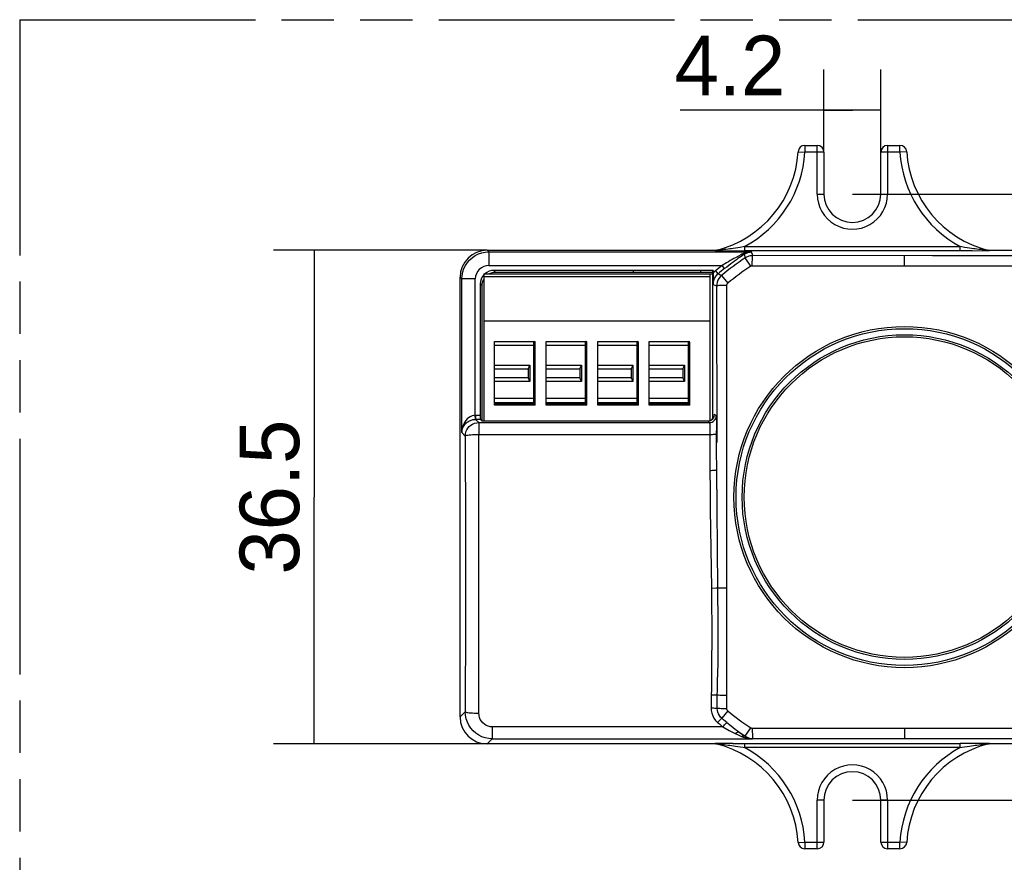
# Model space of a CAD drawing. Header units: millimetres. Extents: x 0 to 210, y 0 to 297.
# Tile 4 of 14: x 50 to 87, y 152 to 183. Entities that reach past the tile are written whole.
import ezdxf
from ezdxf.enums import TextEntityAlignment as Align

# ---------------------------------------------------------------- set-up
doc = ezdxf.new("R2010")
doc.units = ezdxf.units.MM
doc.header["$LTSCALE"] = 19.36
doc.linetypes.add('PHANTOM', pattern=[0.8, 0.45, -0.05, 0.1, -0.05, 0.1, -0.05])
doc.layers.get('0').update_dxf_attribs({"linetype": 'CONTINUOUS'})
doc.layers.add('DEFAULT_3', color=7, linetype='PHANTOM')
doc.layers.add('Z_DIM_2D', color=7, linetype='CONTINUOUS')
doc.styles.add('TEXTSTYLE_3', font='tridonic-metric-print-light.otf')
doc.dimstyles.new('DIMSTYLE_1', dxfattribs={"dimtxt": 2.2, "dimasz": 3.5, "dimexe": 1.5, "dimexo": 0, "dimgap": 0.55, "dimtad": 1, "dimdec": 4, "dimlfac": 2, "dimdsep": 46, "dimtxsty": 'TEXTSTYLE_3', "dimblk": '_FILLED', "dimblk1": '_FILLED', "dimblk2": '_FILLED', "dimcen": 0.09, "dimclrt": 5, "dimadec": 4, "dimazin": 2, "dimtp": 0.3, "dimtm": 0.3, "dimtfac": 1, "dimtdec": 4, "dimtofl": 0, "dimtmove": 0, "dimatfit": 3, "dimldrblk": '_FILLED', "dimfxl": 0, "dimtolj": 1, "dimarcsym": 0})
doc.dimstyles.new('DIMSTYLE_2', dxfattribs={"dimtxt": 2.2, "dimasz": 3.5, "dimexe": 1.5, "dimexo": 0, "dimgap": 0.55, "dimtad": 1, "dimdec": 4, "dimlfac": 2, "dimdsep": 46, "dimtxsty": 'TEXTSTYLE_3', "dimblk": '_FILLED', "dimblk1": '_FILLED', "dimblk2": '_FILLED', "dimcen": 0.09, "dimclrt": 5, "dimadec": 4, "dimazin": 2, "dimtp": 0.1, "dimtm": 0.1, "dimtfac": 1, "dimtdec": 4, "dimtofl": 0, "dimtmove": 0, "dimatfit": 3, "dimldrblk": '_FILLED', "dimfxl": 0, "dimtolj": 1, "dimarcsym": 0})
doc.dimstyles.new('DIMSTYLE_4', dxfattribs={"dimtxt": 2.1, "dimasz": 3.5, "dimexe": 1.5, "dimexo": 0, "dimgap": 0.525, "dimtad": 1, "dimdec": 4, "dimlfac": 2, "dimdsep": 46, "dimtxsty": 'TEXTSTYLE_3', "dimblk": '_FILLED', "dimblk1": '_FILLED', "dimblk2": '_FILLED', "dimcen": 0.09, "dimclrt": 5, "dimadec": 4, "dimazin": 2, "dimtp": 0.3, "dimtm": 0.3, "dimtfac": 1, "dimtdec": 4, "dimtofl": 0, "dimtmove": 0, "dimatfit": 3, "dimldrblk": '_FILLED', "dimfxl": 0, "dimtolj": 1, "dimarcsym": 0})

# ---------------------------------------------------------------- blocks, each defined once
blk = doc.blocks.new('*D2')
at = {"layer": 'Z_DIM_2D', "color": 2, "linetype": 'Continuous', "transparency": 16777216}
for p, q in [((67.407, 174.159), (59.509, 174.159)), ((61.009, 174.159), (61.009, 165.034)), ((61.009, 155.909), (61.009, 165.034)), ((67.407, 155.909), (59.509, 155.909))]:
    blk.add_line(p, q, dxfattribs=at)
at = {"layer": 'Z_DIM_2D', "color": 5, "linetype": 'Continuous', "transparency": 16777216, "style": 'TEXTSTYLE_3'}
blk.add_text('36.5', height=2.2, rotation=90, dxfattribs=at).set_placement((60.459, 165.034), align=Align.CENTER)
blk = doc.blocks.new('_FILLED')
at = {"color": 0, "linetype": 'ByBlock'}
blk.add_solid([(0, 0), (-1, 0.125), (-1, -0.125)], dxfattribs=at)
blk = doc.blocks.new('_NONE')
blk = doc.blocks.new('*D3')
at = {"layer": 'Z_DIM_2D', "color": 2, "linetype": 'Continuous', "transparency": 16777216}
for p, q in [((79.857, 177.784), (79.857, 180.84)), ((81.957, 177.784), (81.957, 180.84)), ((80.907, 179.34), (74.54, 179.34)), ((79.857, 179.34), (80.907, 179.34)), ((81.957, 179.34), (80.907, 179.34))]:
    blk.add_line(p, q, dxfattribs=at)
at = {"layer": 'Z_DIM_2D', "color": 5, "linetype": 'Continuous', "transparency": 16777216, "style": 'TEXTSTYLE_3'}
blk.add_text('4.2', height=2.2, dxfattribs=at).set_placement((78.424, 179.89), align=Align.RIGHT)
blk = doc.blocks.new('*D9')
at = {"layer": 'Z_DIM_2D', "color": 2, "linetype": 'Continuous', "transparency": 16777216}
for p, q in [((80.907, 176.234), (104.65, 176.234)), ((103.15, 176.234), (103.15, 165.034)), ((103.15, 153.834), (103.15, 165.034)), ((80.907, 153.834), (104.65, 153.834))]:
    blk.add_line(p, q, dxfattribs=at)
at = {"layer": 'Z_DIM_2D', "color": 5, "linetype": 'Continuous', "transparency": 16777216, "style": 'TEXTSTYLE_3'}
blk.add_text('44.8', height=2.1, rotation=90, dxfattribs=at).set_placement((102.625, 165.034), align=Align.CENTER)

msp = doc.modelspace()

# ---------------------------------------------------------------- linework, layer by layer
at = {"color": 9, "linetype": 'Continuous'}
for p, q in [((79.149415, 178.034266), (79.149415, 177.784266)), ((79.606776, 176.234266), (79.606775, 178.034266)), ((82.206775, 178.034266), (82.206775, 176.234294)), ((82.664134, 177.784266), (82.664134, 178.034266)), ((78.899848, 177.798972), (79.149415, 177.784266)), ((79.856775, 177.784266), (79.149415, 177.784266)), ((82.664134, 177.784266), (81.956775, 177.784266)), ((79.606775, 176.234266), (79.856775, 176.234266)), ((81.956775, 176.234266), (82.206775, 176.234266)), ((67.469613, 174.096275), (67.406622, 174.159266)), ((67.469613, 174.096275), (67.469613, 173.596352)), ((67.469613, 174.096275), (77.181056, 174.096275)), ((75.857868, 174.153616), (75.835424, 174.147966)), ((75.879761, 174.159266), (75.857868, 174.153616)), ((75.907952, 174.154888), (75.89333, 174.153667)), ((75.934907, 174.157282), (75.907952, 174.154888)), ((75.913042, 174.1457), (76.0112, 174.144606)), ((75.967745, 174.160359), (75.934907, 174.157282)), ((76.006667, 174.164184), (75.967745, 174.160359)), ((76.052028, 174.168853), (76.006667, 174.164184)), ((76.0112, 174.144606), (76.362745, 174.142313)), ((76.104426, 174.174505), (76.052028, 174.168853)), ((76.164625, 174.181319), (76.104426, 174.174505)), ((76.233572, 174.189522), (76.164625, 174.181319)), ((76.312407, 174.199401), (76.233572, 174.189522)), ((76.371132, 174.207091), (76.312407, 174.199401)), ((76.362745, 174.142313), (76.919277, 174.140984)), ((76.435364, 174.215816), (76.371132, 174.207091)), ((76.505694, 174.225732), (76.435364, 174.215816)), ((76.582821, 174.237024), (76.505694, 174.225732)), ((76.667548, 174.249914), (76.582821, 174.237024)), ((76.760833, 174.264665), (76.667548, 174.249914)), ((76.863874, 174.281529), (76.760833, 174.264665)), ((76.879446, 174.034361), (76.824843, 174.008766)), ((76.919277, 174.290961), (76.863874, 174.281529)), ((76.919277, 174.290961), (76.919277, 174.140984)), ((76.919277, 174.290961), (84.894272, 174.290961)), ((85.332074, 174.141819), (76.919277, 174.140984)), ((77.222696, 173.958098), (77.181056, 174.096275)), ((83.86656, 173.955887), (77.222696, 173.958098)), ((88.511425, 173.958152), (83.86656, 173.955887)), ((84.894272, 174.140984), (84.894272, 174.290961)), ((85.145125, 174.25005), (85.052098, 174.264765)), ((85.229735, 174.237172), (85.145125, 174.25005)), ((85.306872, 174.225873), (85.229735, 174.237172)), ((85.377283, 174.215941), (85.306872, 174.225873)), ((85.332074, 174.141819), (85.753426, 174.14418)), ((85.441619, 174.207198), (85.377283, 174.215941)), ((85.500437, 174.199491), (85.441619, 174.207198)), ((85.57936, 174.189597), (85.500437, 174.199491)), ((85.648261, 174.181396), (85.57936, 174.189597)), ((85.708403, 174.174585), (85.648261, 174.181396)), ((85.760839, 174.168925), (85.708403, 174.174585)), ((85.753426, 174.14418), (85.890204, 174.145561)), ((85.806281, 174.164244), (85.760839, 174.168925)), ((85.845319, 174.160405), (85.806281, 174.164244)), ((85.878316, 174.157312), (85.845319, 174.160405)), ((85.905414, 174.154904), (85.878316, 174.157312)), ((85.890204, 174.145561), (85.936601, 174.146278)), ((85.9201, 174.153676), (85.905414, 174.154904)), ((85.931608, 174.152787), (85.9201, 174.153676)), ((85.955683, 174.153616), (85.933787, 174.159266)), ((85.936601, 174.146278), (85.958631, 174.146771)), ((85.978124, 174.147966), (85.955683, 174.153616)), ((67.469627, 173.596352), (76.09054, 173.596344)), ((76.183326, 173.478515), (76.090549, 173.596352)), ((76.692348, 173.938675), (76.584505, 173.880397)), ((77.149881, 173.567544), (76.945616, 173.874316)), ((82.831775, 173.587232), (82.831775, 173.955787)), ((67.716146, 173.34921), (67.653066, 173.41229)), ((75.84244, 173.395045), (75.938632, 173.279979)), ((77.205444, 173.584376), (80.735039, 173.587666)), ((66.406775, 173.159418), (66.469765, 173.096428)), ((66.469765, 167.417917), (66.469765, 173.096428)), ((66.969689, 173.096428), (66.469765, 173.096428)), ((66.96961, 168.056569), (66.969689, 173.096421)), ((67.153751, 172.912975), (67.216831, 172.849895)), ((67.281775, 173.182915), (75.651775, 173.182915)), ((75.759347, 172.896424), (75.886403, 172.836808)), ((76.067888, 173.222256), (76.302612, 172.938112)), ((75.886403, 172.836808), (75.890989, 167.048615)), ((76.265142, 172.421005), (76.266172, 172.860845)), ((76.25994, 164.856617), (76.265142, 172.421005)), ((69.136775, 168.534266), (69.136775, 170.784266)), ((71.041775, 168.534266), (71.041775, 170.784266)), ((72.946775, 168.534266), (72.946775, 170.784266)), ((74.851775, 168.534266), (74.851775, 170.784266)), ((69.186775, 170.634266), (67.681775, 170.634266)), ((71.091775, 170.634266), (69.586775, 170.634266)), ((72.996775, 170.634266), (71.491775, 170.634266)), ((74.901775, 170.634266), (73.396775, 170.634266)), ((67.681775, 169.909266), (68.986775, 169.909266)), ((68.986775, 169.909266), (68.986775, 169.309266)), ((69.586775, 169.909266), (70.891775, 169.909266)), ((70.891775, 169.909266), (70.891775, 169.309266)), ((71.491775, 169.909266), (72.796775, 169.909266)), ((72.796775, 169.909266), (72.796775, 169.309266)), ((73.396775, 169.909266), (74.701775, 169.909266)), ((74.701775, 169.909266), (74.701775, 169.309266)), ((68.986775, 169.309266), (67.681775, 169.309266)), ((70.891775, 169.309266), (69.586775, 169.309266)), ((72.796775, 169.309266), (71.491775, 169.309266)), ((74.701775, 169.309266), (73.396775, 169.309266)), ((67.681775, 168.684266), (69.186775, 168.684266)), ((69.586775, 168.684266), (71.091775, 168.684266)), ((71.491775, 168.684266), (72.996775, 168.684266)), ((73.396775, 168.684266), (74.901775, 168.684266)), ((69.186775, 168.494266), (67.681775, 168.494266)), ((67.681775, 168.474266), (69.186775, 168.474266)), ((71.091775, 168.494266), (69.586775, 168.494266)), ((69.586775, 168.474266), (71.091775, 168.474266)), ((72.996775, 168.494266), (71.491775, 168.494266)), ((71.491775, 168.474266), (72.996775, 168.474266)), ((74.901775, 168.494266), (73.396775, 168.494266)), ((73.396775, 168.474266), (74.901775, 168.474266)), ((66.942566, 167.905251), (66.972261, 167.906621)), ((66.972264, 167.906621), (66.969693, 168.05657)), ((66.972261, 167.906621), (66.980837, 167.906693)), ((66.980837, 168.056671), (66.980837, 167.906693)), ((66.980837, 168.056671), (67.153443, 168.056671)), ((67.097547, 167.789984), (66.980837, 167.906693)), ((67.156016, 167.906693), (66.980837, 167.906693)), ((67.097547, 167.789984), (75.626096, 167.789983)), ((67.097547, 167.789983), (67.097547, 167.350248)), ((75.565723, 167.850355), (75.626096, 167.789983)), ((75.876057, 168.039946), (75.815685, 168.100317)), ((75.884586, 167.847384), (75.886979, 167.68276)), ((66.469765, 167.417917), (66.597623, 167.29006)), ((75.637888, 167.488068), (75.638863, 167.350248)), ((75.886979, 167.68276), (75.888458, 167.486964)), ((75.893464, 165.312215), (75.888458, 167.486964)), ((66.597623, 167.29006), (66.602523, 163.898719)), ((67.102447, 163.920953), (67.097547, 167.350259)), ((67.097547, 167.350259), (75.638863, 167.350259)), ((75.638863, 167.350259), (75.64134, 166.022085)), ((76.266174, 157.207682), (76.25994, 164.856617)), ((66.602523, 163.898719), (66.602906, 160.495788)), ((67.10283, 160.479996), (67.102447, 163.920953)), ((75.693239, 161.673438), (75.867375, 161.675263)), ((75.867375, 161.675263), (75.922837, 161.675541)), ((66.602906, 160.495788), (66.598769, 157.101109)), ((67.098693, 157.047326), (67.10283, 160.479996)), ((75.698946, 158.38418), (75.681567, 157.243774)), ((75.914178, 157.223285), (75.925299, 158.373719)), ((66.598769, 157.101109), (66.406775, 156.909114)), ((76.302612, 157.13042), (76.077902, 156.858398)), ((76.140638, 156.805541), (76.077902, 156.858398)), ((67.597621, 156.540803), (67.597621, 156.100265)), ((76.117654, 156.540802), (67.597625, 156.540802)), ((75.925014, 156.702032), (75.98873, 156.647765)), ((75.98873, 156.647765), (76.052956, 156.594011)), ((76.052956, 156.594011), (76.117654, 156.540802)), ((76.117652, 156.540803), (76.351484, 156.41247)), ((76.203837, 156.75318), (76.140638, 156.805541)), ((76.267492, 156.701323), (76.203837, 156.75318)), ((76.267492, 156.701323), (76.424137, 156.575289)), ((76.945616, 156.194216), (77.149881, 156.500988)), ((76.578277, 156.295232), (76.660874, 156.256182)), ((76.660874, 156.256182), (76.736976, 156.220729)), ((76.722075, 156.347212), (76.804488, 156.288744)), ((76.736976, 156.220729), (76.806248, 156.188856)), ((76.804488, 156.288744), (76.878749, 156.236845)), ((76.878749, 156.236845), (76.944771, 156.191257)), ((76.945637, 156.194203), (76.944771, 156.191257)), ((82.831775, 156.4813), (82.831775, 156.112745)), ((67.406622, 155.909266), (67.597621, 156.100265)), ((67.597621, 156.100265), (77.219569, 156.100266)), ((75.835425, 155.920566), (75.857866, 155.914916)), ((75.876948, 155.922254), (75.854918, 155.921761)), ((75.857866, 155.914916), (75.879763, 155.909266)), ((75.923345, 155.922971), (75.876948, 155.922254)), ((75.881941, 155.915745), (75.893449, 155.914856)), ((75.893449, 155.914856), (75.908135, 155.913628)), ((75.908135, 155.913628), (75.935234, 155.91122)), ((76.060123, 155.924352), (75.923345, 155.922971)), ((75.935234, 155.91122), (75.96823, 155.908127)), ((75.96823, 155.908127), (76.007268, 155.904288)), ((76.007268, 155.904288), (76.05271, 155.899607)), ((76.05271, 155.899607), (76.105146, 155.893947)), ((76.481475, 155.926713), (76.060123, 155.924352)), ((76.105146, 155.893947), (76.165288, 155.887136)), ((76.165288, 155.887136), (76.234189, 155.878935)), ((76.234189, 155.878935), (76.313112, 155.869041)), ((76.313112, 155.869041), (76.37193, 155.861334)), ((76.37193, 155.861334), (76.436266, 155.852591)), ((76.436266, 155.852591), (76.506677, 155.842659)), ((76.481475, 155.926713), (84.894272, 155.927548)), ((76.506677, 155.842659), (76.583814, 155.83136)), ((76.583814, 155.83136), (76.668424, 155.818482)), ((76.668424, 155.818482), (76.761451, 155.803767)), ((84.894272, 155.777571), (76.919277, 155.777571)), ((76.919278, 155.927548), (76.919278, 155.777571)), ((77.222696, 156.110434), (77.219569, 156.100266)), ((77.222696, 156.110434), (83.866913, 156.112645)), ((83.866913, 156.112645), (88.511425, 156.11038)), ((85.450804, 155.926219), (84.894272, 155.927548)), ((84.894272, 155.777571), (84.894272, 155.927548)), ((84.894272, 155.777571), (84.949676, 155.787003)), ((84.949676, 155.787003), (85.052716, 155.803867)), ((85.052716, 155.803867), (85.146001, 155.818618)), ((85.146001, 155.818618), (85.230728, 155.831508)), ((85.230728, 155.831508), (85.307855, 155.8428)), ((85.307855, 155.8428), (85.378185, 155.852716)), ((85.378185, 155.852716), (85.442417, 155.86144)), ((85.442417, 155.86144), (85.501143, 155.869131)), ((85.80235, 155.923926), (85.450804, 155.926219)), ((85.501143, 155.869131), (85.579978, 155.87901)), ((85.579978, 155.87901), (85.648924, 155.887213)), ((85.648924, 155.887213), (85.709123, 155.894027)), ((85.709123, 155.894027), (85.761521, 155.899679)), ((85.761521, 155.899679), (85.806882, 155.904348)), ((85.900507, 155.922832), (85.80235, 155.923926)), ((85.806882, 155.904348), (85.845804, 155.908173)), ((85.845804, 155.908173), (85.878642, 155.91125)), ((85.878642, 155.91125), (85.905598, 155.913644)), ((85.905598, 155.913644), (85.920219, 155.914865)), ((85.933789, 155.909266), (85.955681, 155.914916)), ((85.955681, 155.914916), (85.978125, 155.920566)), ((79.856775, 153.834266), (79.606775, 153.834266)), ((79.606775, 152.034266), (79.606775, 153.834238)), ((82.206775, 153.834266), (81.956775, 153.834266)), ((82.206773, 153.834266), (82.206775, 152.034266)), ((79.149415, 152.284266), (79.856775, 152.284266)), ((79.149415, 152.284266), (79.149415, 152.034266)), ((81.956775, 152.284266), (82.664134, 152.284266)), ((82.913701, 152.26956), (82.664134, 152.284266)), ((82.664134, 152.034266), (82.664134, 152.284266))]:
    msp.add_line(p, q, dxfattribs=at)
at = {"color": 7, "linetype": 'Continuous'}
for p, q in [((79.149415, 178.034266), (79.606775, 178.034266)), ((82.206775, 178.034266), (82.664134, 178.034266)), ((79.856775, 177.784266), (79.856775, 176.234266)), ((81.956775, 176.234266), (81.956775, 177.784266)), ((67.406622, 174.159266), (75.879761, 174.159266)), ((75.911599, 174.162668), (75.917844, 174.164158)), ((76.907473, 174.007329), (76.828256, 173.953059)), ((85.933787, 174.159266), (94.406927, 174.159266)), ((76.828256, 173.953059), (76.73192, 173.886079)), ((67.281775, 173.284266), (67.281775, 167.850355)), ((67.281775, 173.284266), (75.73321, 173.284266)), ((75.756775, 173.412597), (67.653374, 173.412597)), ((67.716158, 173.34921), (75.73321, 173.34921)), ((72.806775, 173.412597), (72.806775, 173.34921)), ((75.306775, 173.34921), (75.306775, 173.412597)), ((75.651775, 167.866557), (75.651775, 173.284266)), ((75.73321, 173.412597), (75.73321, 167.932754)), ((75.756775, 173.412597), (75.757108, 173.180035)), ((66.406775, 156.909114), (66.406775, 173.159418)), ((67.153443, 172.912667), (67.153443, 168.056671)), ((75.757108, 173.180035), (75.759347, 172.896424)), ((67.216831, 167.850355), (67.216831, 172.849882)), ((75.651775, 171.534266), (67.281775, 171.534266)), ((67.681775, 168.434266), (67.681775, 170.784266)), ((67.681775, 170.784266), (69.186775, 170.784266)), ((69.186775, 168.434266), (69.186775, 170.784266)), ((69.586775, 168.434266), (69.586775, 170.784266)), ((69.586775, 170.784266), (71.091775, 170.784266)), ((71.091775, 168.434266), (71.091775, 170.784266)), ((71.491775, 168.434266), (71.491775, 170.784266)), ((71.491775, 170.784266), (72.996775, 170.784266)), ((72.996775, 170.781054), (72.996775, 170.784266)), ((72.996775, 168.434266), (72.996775, 170.734266)), ((73.396775, 168.434266), (73.396775, 170.784266)), ((73.396775, 170.784266), (74.901775, 170.784266)), ((74.901775, 170.781054), (74.901775, 170.784266)), ((74.901775, 168.434266), (74.901775, 170.734266)), ((68.936775, 169.759266), (67.681775, 169.759266)), ((68.936775, 169.421069), (68.936775, 169.797463)), ((70.841775, 169.759266), (69.586775, 169.759266)), ((70.841775, 169.421069), (70.841775, 169.797463)), ((72.746775, 169.759266), (71.491775, 169.759266)), ((72.746775, 169.421069), (72.746775, 169.797463)), ((74.651775, 169.759266), (73.396775, 169.759266)), ((74.651775, 169.421069), (74.651775, 169.797463)), ((67.681775, 169.459266), (68.936775, 169.459266)), ((69.586775, 169.459266), (70.841775, 169.459266)), ((71.491775, 169.459266), (72.746775, 169.459266)), ((73.396775, 169.459266), (74.651775, 169.459266)), ((67.681775, 168.534266), (69.186775, 168.534266)), ((69.586775, 168.534266), (71.091775, 168.534266)), ((71.491775, 168.534266), (72.996775, 168.534266)), ((73.396775, 168.534266), (74.901775, 168.534266)), ((69.186775, 168.434266), (67.681775, 168.434266)), ((71.091775, 168.434266), (69.586775, 168.434266)), ((72.996775, 168.434266), (71.491775, 168.434266)), ((74.901775, 168.434266), (73.396775, 168.434266)), ((67.212354, 167.850355), (67.156016, 167.906693)), ((67.212354, 167.850355), (75.565723, 167.850355)), ((75.733494, 167.916206), (75.73321, 167.932754)), ((75.879763, 155.909266), (67.406622, 155.909266)), ((85.90195, 155.905864), (85.895705, 155.904374)), ((94.406927, 155.909266), (85.933789, 155.909266)), ((79.856775, 153.834266), (79.856775, 152.284266)), ((81.956775, 152.284266), (81.956775, 153.834266)), ((79.606775, 152.034266), (79.149415, 152.034266)), ((82.664134, 152.034266), (82.206775, 152.034266))]:
    msp.add_line(p, q, dxfattribs=at)
at = {"color": 9, "linetype": 'Continuous'}
for points in [[(82.913701, 177.798972), (82.908906, 177.798671), (82.664134, 177.784266)], [(66.469765, 173.096428), (66.47834, 173.226953), (66.503871, 173.355214), (66.54591, 173.479018), (66.603732, 173.596262), (66.676349, 173.704955), (66.762524, 173.803248), (66.860793, 173.889467), (66.969486, 173.96214), (67.08676, 174.020022), (67.210623, 174.062115), (67.338973, 174.087685), (67.469613, 174.096275)], [(75.835424, 174.147966), (75.835232, 174.147758), (75.83679, 174.147541), (75.840066, 174.147314), (75.84516, 174.147082), (75.852209, 174.146848), (75.861068, 174.146613), (75.87167, 174.146381), (75.913042, 174.1457)], [(75.871605, 174.152372), (75.865673, 174.151025), (75.859685, 174.149921), (75.853658, 174.149061), (75.8476, 174.148448), (75.841516, 174.148083), (75.835425, 174.147966)], [(75.89333, 174.153667), (75.881884, 174.152783), (75.877584, 174.152483), (75.874392, 174.152296), (75.872312, 174.152211), (75.871389, 174.152235), (75.871606, 174.152372)], [(76.824843, 174.008766), (76.784637, 173.987703), (76.692348, 173.938675)], [(76.824844, 174.008767), (76.840073, 174.002701), (76.855191, 173.998877), (76.869695, 173.99744), (76.883394, 173.998389), (76.896121, 174.001727), (76.907476, 174.007332)], [(77.181056, 174.096275), (77.116021, 174.092887), (77.053458, 174.084723), (76.993561, 174.072273), (76.93575, 174.055592), (76.879446, 174.034361)], [(76.907475, 174.007327), (76.94933, 174.033229), (76.992902, 174.054708), (77.037348, 174.071604), (77.083292, 174.084259), (77.131457, 174.092636), (77.181056, 174.096272)], [(76.907475, 174.007327), (76.913628, 173.985028), (76.919972, 173.962852)], [(76.919972, 173.962852), (76.933226, 173.918874), (76.93957, 173.896697), (76.945726, 173.874393)], [(77.22273, 173.958095), (77.17386, 173.955709), (77.125467, 173.948559), (77.078018, 173.936719), (77.031958, 173.9203), (76.987718, 173.899458), (76.945726, 173.874393)], [(77.205444, 173.584376), (77.205992, 173.656412), (77.207113, 173.726083), (77.208728, 173.788797), (77.21081, 173.844143), (77.213344, 173.890954), (77.216244, 173.926686), (77.219429, 173.949598), (77.222696, 173.958098)], [(85.052098, 174.264765), (84.949439, 174.281569), (84.894272, 174.290961)], [(85.941943, 174.152372), (85.942161, 174.152235), (85.941233, 174.152211), (85.939142, 174.152297), (85.935934, 174.152485), (85.931608, 174.152787)], [(85.941943, 174.152372), (85.947889, 174.151023), (85.953884, 174.149917), (85.959903, 174.14906), (85.965951, 174.148448), (85.972032, 174.148083), (85.978125, 174.147966)], [(85.958631, 174.146771), (85.966683, 174.147019), (85.972566, 174.147266), (85.976401, 174.147508), (85.978262, 174.147741), (85.978124, 174.147966)], [(76.584505, 173.880397), (76.524901, 173.847649), (76.461557, 173.812424), (76.394519, 173.774615), (76.323814, 173.734192), (76.249533, 173.691024), (76.090538, 173.596352)], [(75.84244, 173.395045), (75.827051, 173.381767), (75.8121, 173.368028), (75.797578, 173.353821), (75.783507, 173.339167), (75.769908, 173.324088), (75.756775, 173.308576)], [(75.759356, 172.896424), (75.764651, 172.969033), (75.780435, 173.040098), (75.806371, 173.108111), (75.84191, 173.171636), (75.886303, 173.229331), (75.93861, 173.27997)], [(76.024408, 173.241189), (75.982072, 173.261054), (75.960482, 173.270631), (75.93861, 173.27997)], [(76.067884, 173.222261), (76.046003, 173.231609), (76.024408, 173.241189)], [(77.14988, 173.567543), (77.158346, 173.572596), (77.16718, 173.576765), (77.176423, 173.580063), (77.185941, 173.582449), (77.195601, 173.583882), (77.205444, 173.584376)], [(80.735039, 173.587666), (85.667673, 173.586269), (88.528828, 173.58433)], [(76.067884, 173.222261), (76.014962, 173.171562), (75.970025, 173.113674), (75.934036, 173.049842), (75.907765, 172.981433), (75.891775, 172.909909), (75.886413, 172.836808)], [(76.266172, 172.860845), (76.267296, 172.875644), (76.270472, 172.889831), (76.275768, 172.903539), (76.282981, 172.916345), (76.291909, 172.927825), (76.302613, 172.938113)], [(76.266173, 172.860852), (76.206736, 172.860338), (76.149113, 172.859297), (76.096009, 172.857801), (76.047128, 172.855869), (76.00256, 172.853491), (75.963744, 172.850715), (75.931774, 172.847587), (75.907672, 172.844171), (75.892281, 172.840525), (75.886424, 172.836808)], [(66.969689, 168.056583), (66.910552, 168.051593), (66.84819, 168.034699), (66.781844, 168.004493), (66.71938, 167.965201), (66.668543, 167.921641), (66.623193, 167.870626), (66.580543, 167.810156), (66.543075, 167.741486), (66.511638, 167.663543), (66.488636, 167.581316), (66.474943, 167.500021), (66.469765, 167.417917)], [(66.597623, 167.29006), (66.603799, 167.36825), (66.622128, 167.444516), (66.65216, 167.51698), (66.693153, 167.583858), (66.744101, 167.643505), (66.803748, 167.694453), (66.870627, 167.735447), (66.943091, 167.765478), (67.019356, 167.783807), (67.097547, 167.789983)], [(66.96961, 168.056569), (66.971487, 168.056615), (66.97336, 168.056643)], [(66.97336, 168.056643), (66.97709, 168.056643), (66.980837, 168.056671)], [(75.626095, 167.789984), (75.674335, 167.794697), (75.720492, 167.808522), (75.76266, 167.830628), (75.800075, 167.860521), (75.831801, 167.898001), (75.855861, 167.941585), (75.870896, 167.98949), (75.876057, 168.039945)], [(75.626096, 167.789983), (75.627981, 167.78361), (75.629786, 167.767121), (75.631529, 167.740858), (75.633157, 167.70536), (75.634633, 167.661353), (75.635933, 167.609742), (75.637023, 167.551584), (75.637888, 167.488068)], [(75.876057, 168.039946), (75.877938, 168.030157), (75.87974, 168.005803), (75.881481, 167.966423), (75.883109, 167.913398), (75.884586, 167.847384)], [(66.597623, 167.29006), (66.605046, 167.299417), (66.624051, 167.308407), (66.653413, 167.316779), (66.692672, 167.324531), (66.741946, 167.331629), (66.800238, 167.337831), (66.866614, 167.342961), (66.939511, 167.346832), (67.017084, 167.349295), (67.097497, 167.350247)], [(75.638863, 167.350248), (75.686144, 167.350889), (75.732385, 167.352628), (75.774258, 167.355326), (75.811455, 167.35893), (75.843135, 167.363418), (75.867435, 167.368629), (75.88306, 167.374405), (75.888825, 167.380341)], [(75.64134, 166.022085), (75.645383, 165.293428), (75.651718, 164.576384), (75.693239, 161.673438)], [(75.641342, 166.022085), (75.688621, 166.02257), (75.73486, 166.023884), (75.776733, 166.025923), (75.81393, 166.028648), (75.84561, 166.032041), (75.869911, 166.035979), (75.885538, 166.040345), (75.891305, 166.044832)], [(75.893464, 165.312215), (75.897721, 164.591555), (75.922853, 161.675541)], [(75.693239, 161.673438), (75.70082, 161.013776), (75.70523, 160.354886), (75.706549, 159.696915), (75.704535, 159.039975), (75.698946, 158.38418)], [(75.922837, 161.675541), (75.929846, 160.355915), (75.930579, 159.695483), (75.929096, 159.034732), (75.925299, 158.373719)], [(76.262307, 161.666678), (76.191537, 161.667132), (76.122696, 161.668052), (76.060045, 161.669387), (76.004711, 161.67111), (75.95797, 161.673202), (75.922853, 161.675541)], [(75.68987, 157.730147), (75.737067, 157.728996), (75.783556, 157.727002), (75.826188, 157.724284), (75.864006, 157.720903), (75.895871, 157.716916), (75.919477, 157.712593)], [(76.265923, 157.698106), (76.193478, 157.698795), (76.123964, 157.70025), (76.059843, 157.702424), (76.003098, 157.70526), (75.955645, 157.708688), (75.919487, 157.712593)], [(75.681561, 157.243816), (75.73063, 157.242434), (75.778684, 157.240047), (75.822304, 157.236814), (75.860367, 157.232838), (75.891702, 157.228219), (75.914184, 157.223286)], [(75.681567, 157.243774), (75.687459, 157.140833), (75.707696, 157.041901), (75.74272, 156.945985), (75.791205, 156.856052), (75.851822, 156.775066), (75.925014, 156.702032)], [(76.266174, 157.207682), (76.209653, 157.208158), (76.154887, 157.209106), (76.103117, 157.210499), (76.054854, 157.212318), (76.010655, 157.214556), (75.971841, 157.217167), (75.939429, 157.220094), (75.914178, 157.223285)], [(76.077914, 156.858412), (76.030901, 156.904997), (75.99057, 156.958158), (75.958138, 157.016543), (75.933877, 157.080347), (75.91865, 157.14985), (75.914186, 157.223285)], [(66.598769, 157.101109), (66.606195, 157.092747), (66.625202, 157.084713), (66.654567, 157.077233), (66.693827, 157.070305), (66.743103, 157.063963), (66.801396, 157.058421), (66.86777, 157.053837), (66.940666, 157.050378), (67.01824, 157.048177), (67.098656, 157.047326)], [(67.597621, 156.100265), (67.467195, 156.108837), (67.33899, 156.134375), (67.215166, 156.176466), (67.097942, 156.234362), (66.98944, 156.306962), (66.891331, 156.393097), (66.805179, 156.491438), (66.732564, 156.600246), (66.674781, 156.717578), (66.63277, 156.841541), (66.607262, 156.970126), (66.598769, 157.101109)], [(67.597625, 156.540802), (67.518541, 156.547375), (67.443431, 156.565543), (67.371505, 156.595753), (67.305134, 156.636673), (67.246087, 156.687537), (67.195387, 156.747098), (67.154341, 156.814375), (67.123867, 156.887792), (67.105487, 156.965203), (67.098693, 157.047326)], [(75.924978, 156.702063), (75.957298, 156.738427), (75.988943, 156.772869), (76.017647, 156.802909), (76.042664, 156.827792), (76.063215, 156.846713), (76.077895, 156.858402)], [(76.302609, 157.130423), (76.291908, 157.140708), (76.282982, 157.152187), (76.275769, 157.164994), (76.270473, 157.178701), (76.267297, 157.192885), (76.266172, 157.207679)], [(76.117652, 156.540803), (76.149209, 156.578163), (76.180247, 156.613686), (76.208436, 156.644675), (76.233074, 156.670361), (76.253307, 156.689779), (76.267492, 156.701322)], [(76.424137, 156.575289), (76.499966, 156.515075), (76.574618, 156.456854), (76.648605, 156.400748), (76.722075, 156.347212)], [(77.205444, 156.484156), (77.195601, 156.48465), (77.185941, 156.486083), (77.176423, 156.488469), (77.16718, 156.491767), (77.158346, 156.495936), (77.14988, 156.500989)], [(76.351484, 156.41247), (76.427036, 156.371874), (76.502737, 156.332642), (76.578277, 156.295232)], [(76.578275, 156.295233), (76.606741, 156.318015), (76.63479, 156.335925), (76.66095, 156.34797), (76.684668, 156.353954), (76.705389, 156.353673), (76.722075, 156.347212)], [(76.806248, 156.188856), (76.867781, 156.163564), (76.932335, 156.142171), (76.999979, 156.12499), (77.070501, 156.112099), (77.143687, 156.103725), (77.219608, 156.100265)], [(76.806255, 156.188855), (76.831827, 156.199071), (76.857171, 156.205502), (76.881488, 156.207921), (76.904459, 156.206322), (76.92577, 156.2007), (76.944762, 156.191256)], [(77.219569, 156.100266), (77.169433, 156.104158), (77.120642, 156.112925), (77.073806, 156.126192), (77.028831, 156.143746), (76.985638, 156.16553), (76.944771, 156.191257)], [(76.945637, 156.194203), (76.987629, 156.169124), (77.031875, 156.148267), (77.077954, 156.131833), (77.125423, 156.11998), (77.173824, 156.112824), (77.222696, 156.110434)], [(84.954031, 156.480826), (80.030255, 156.482242), (77.205444, 156.484156)], [(77.205444, 156.484156), (77.205992, 156.412125), (77.207113, 156.342461), (77.208728, 156.279751), (77.210809, 156.224408), (77.213344, 156.177599), (77.216243, 156.141869), (77.219429, 156.118958), (77.222695, 156.110458)], [(88.528828, 156.484202), (86.366439, 156.483545), (84.954031, 156.480826)], [(75.854918, 155.921761), (75.846866, 155.921513), (75.840983, 155.921266), (75.837148, 155.921024), (75.835288, 155.920791), (75.835425, 155.920566)], [(75.871606, 155.91616), (75.86566, 155.917509), (75.859666, 155.918615), (75.853646, 155.919472), (75.847598, 155.920084), (75.841517, 155.920449), (75.835425, 155.920566)], [(75.871606, 155.91616), (75.871389, 155.916297), (75.872317, 155.916321), (75.874407, 155.916235), (75.877615, 155.916047), (75.881941, 155.915745)], [(76.761451, 155.803767), (76.86411, 155.786963), (76.919277, 155.777571)], [(85.978125, 155.920566), (85.978317, 155.920774), (85.976759, 155.920991), (85.973483, 155.921218), (85.968389, 155.92145), (85.96134, 155.921684), (85.952481, 155.921919), (85.941879, 155.922151), (85.900507, 155.922832)], [(85.920219, 155.914865), (85.931665, 155.915749), (85.935966, 155.916049), (85.939157, 155.916236), (85.941237, 155.916321), (85.94216, 155.916297), (85.941943, 155.91616)], [(85.941944, 155.91616), (85.947876, 155.917507), (85.953864, 155.918611), (85.959891, 155.919471), (85.965949, 155.920084), (85.972033, 155.920449), (85.978124, 155.920566)], [(78.899848, 152.26956), (78.904643, 152.269861), (79.149415, 152.284266)]]:
    msp.add_lwpolyline(points, dxfattribs=at)
at = {"color": 7, "linetype": 'Continuous'}
for points in [[(75.879762, 174.159266), (75.886183, 174.159403), (75.89258, 174.159812), (75.898918, 174.16049)], [(75.898961, 174.160494), (75.905307, 174.161447), (75.911599, 174.162668)], [(85.895693, 174.164161), (85.901942, 174.16267), (85.908238, 174.161448), (85.914585, 174.160495)], [(85.914585, 174.160495), (85.920966, 174.159812), (85.927365, 174.159403), (85.933787, 174.159266)], [(76.73192, 173.886079), (76.677165, 173.847461), (76.617839, 173.80514), (76.553591, 173.758723), (76.485001, 173.708474), (76.41183, 173.654062), (76.336183, 173.596899), (76.260243, 173.538575), (76.183327, 173.478515)], [(67.472228, 173.284266), (67.489083, 173.294578), (67.561345, 173.324673), (67.636767, 173.342735), (67.716158, 173.34921)], [(67.216831, 172.849882), (67.223308, 172.929284), (67.241374, 173.004714), (67.271474, 173.07698), (67.281775, 173.093814)], [(68.986775, 169.909266), (68.97242, 169.884538), (68.960507, 169.862564), (68.951067, 169.844174), (68.944006, 169.827713), (68.939232, 169.811839), (68.936775, 169.797463)], [(70.891775, 169.909266), (70.87742, 169.884538), (70.865507, 169.862564), (70.856067, 169.844174), (70.849006, 169.827713), (70.844232, 169.811839), (70.841775, 169.797463)], [(72.796775, 169.909266), (72.78242, 169.884538), (72.770507, 169.862564), (72.761067, 169.844174), (72.754006, 169.827713), (72.749232, 169.811839), (72.746775, 169.797463)], [(74.701775, 169.909266), (74.68742, 169.884538), (74.675507, 169.862564), (74.666067, 169.844174), (74.659006, 169.827713), (74.654232, 169.811839), (74.651775, 169.797463)], [(68.936775, 169.421069), (68.939238, 169.406627), (68.944091, 169.390594), (68.951376, 169.373755), (68.960971, 169.355093), (68.972757, 169.333346), (68.986775, 169.309266)], [(70.841775, 169.421069), (70.844238, 169.406627), (70.849091, 169.390594), (70.856376, 169.373755), (70.865971, 169.355093), (70.877757, 169.333346), (70.891775, 169.309266)], [(72.746775, 169.421069), (72.749238, 169.406627), (72.754091, 169.390594), (72.761376, 169.373755), (72.770971, 169.355093), (72.782757, 169.333346), (72.796775, 169.309266)], [(74.651775, 169.421069), (74.654238, 169.406627), (74.659091, 169.390594), (74.666376, 169.373755), (74.675971, 169.355093), (74.687757, 169.333346), (74.701775, 169.309266)], [(66.469765, 167.417917), (66.473775, 167.469655), (66.482854, 167.518767), (66.496247, 167.564744), (66.513315, 167.607566), (66.533498, 167.647229), (66.55628, 167.683701), (66.581201, 167.717008), (66.607918, 167.747274), (66.636182, 167.774651), (66.665656, 167.799162), (66.696107, 167.820909), (66.727188, 167.839908), (66.758597, 167.856235), (66.790086, 167.869998), (66.821389, 167.881312), (66.852402, 167.890349), (66.882985, 167.897254), (66.91315, 167.902188), (66.942566, 167.905251)], [(75.898964, 155.908037), (75.892583, 155.908719), (75.886184, 155.909129), (75.879762, 155.909266)], [(75.917857, 155.904371), (75.911607, 155.905862), (75.905312, 155.907084), (75.898964, 155.908037)], [(85.914588, 155.908038), (85.908242, 155.907085), (85.90195, 155.905864)], [(85.933787, 155.909266), (85.927366, 155.909129), (85.920969, 155.90872), (85.914631, 155.908042)]]:
    msp.add_lwpolyline(points, dxfattribs=at)
at = {"color": 9, "linetype": 'Continuous'}
for radius in [6.305884, 5.925]:
    msp.add_circle((82.831775, 165.034266), radius, dxfattribs=at)
at = {"color": 7, "linetype": 'Continuous'}
for radius in [6.225, 6]:
    msp.add_circle((82.831775, 165.034266), radius, dxfattribs=at)
for centre, radius, start, end in [((79.149415, 177.784266), 0.25, 90, 176.6277133), ((79.606775, 177.784266), 0.25, 0, 90), ((82.206775, 177.784266), 0.25, 90, 180), ((82.664134, 177.784266), 0.25, 3.3722867, 90), ((74.906775, 178.034266), 4, 283.9578323, 356.6277133), ((86.906775, 178.034266), 4, 183.3722867, 256.0421349), ((80.906775, 176.234266), 1.05, 180, 360), ((69.136775, 170.734266), 0.05, 0, 90), ((71.041775, 170.734266), 0.05, 0, 90), ((72.946775, 170.734266), 0.05, 0, 90), ((74.851775, 170.734266), 0.05, 0, 90), ((69.136775, 168.584266), 0.05, 270, 360), ((71.041775, 168.584266), 0.05, 270, 360), ((72.946775, 168.584266), 0.05, 270, 360), ((74.851775, 168.584266), 0.05, 270, 360), ((74.906775, 152.034266), 4, 3.3722867, 76.0421349), ((86.906775, 152.034266), 4, 103.9578323, 176.6277133), ((80.906775, 153.834266), 1.05, 0, 180), ((79.149415, 152.284266), 0.25, 183.3722867, 270), ((79.606775, 152.284266), 0.25, 270, 360), ((82.206775, 152.284266), 0.25, 180, 270), ((82.664134, 152.284266), 0.25, 270, 356.6277133)]:
    msp.add_arc(centre, radius, start, end, dxfattribs=at)
at = {"color": 9, "linetype": 'Continuous'}
for centre, radius, start, end in [((74.906775, 178.034266), 4.25, 298.2636876, 356.6277133), ((86.906775, 178.034266), 4.25, 183.3722867, 241.7363123), ((80.906775, 176.234266), 1.299996, 180, 0.0012206), ((67.46958, 173.096459), 0.499891, 89.9946117, 180.0042539), ((82.831775, 165.034266), 10.897405, 128.2146435, 129.8945061), ((82.831775, 165.034266), 10.620421, 123.6569866, 129.559229), ((82.831775, 165.034266), 10.747427, 128.2145779, 129.8946251), ((82.831775, 165.034266), 10.251865, 123.6577152, 129.5592234), ((82.831775, 165.034266), 10.251865, 230.4407476, 236.3422856), ((82.831775, 165.034266), 10.620421, 234.8808637, 236.3422867), ((74.906775, 152.034266), 4.25, 3.3722867, 61.7363123), ((86.906775, 152.034266), 4.25, 118.2636876, 176.6277133), ((80.906775, 153.834266), 1.299996, 0, 180.0012206)]:
    msp.add_arc(centre, radius, start, end, dxfattribs=at)
at = {"color": 7, "linetype": 'Continuous'}
for centre, major_axis, ratio, start_param, end_param in [((67.406927, 173.159114), (-0.707322, 0.707322), 0.99969546, -0.785261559, 0.785261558), ((67.653519, 172.912521), (-0.353661, 0.353661), 0.99969546, 6.33903158, 7.068444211), ((67.653519, 172.912521), (-0.353661, 0.353661), 0.99969546, 5.497926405, 6.227337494), ((67.156061, 168.056671), (0, 0.15), 0.017455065, -4.71238898, -3.159045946), ((75.565647, 168.100393), (0.176831, -0.176831), 0.99969546, -0.78524587, 0.78524587), ((67.406927, 156.909418), (-0.707322, -0.707322), 0.99969546, -0.785261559, 0.785261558)]:
    msp.add_ellipse(centre, major_axis=major_axis, ratio=ratio, start_param=start_param, end_param=end_param, dxfattribs=at)
at = {"layer": 'DEFAULT_3', "color": 7, "linetype": 'PHANTOM'}
for q in [(50.128636, 132.68), (150.128636, 182.68)]:
    msp.add_line((50.128636, 182.68), q, dxfattribs=at)

# ---------------------------------------------------------------- dimensions: what is measured, and where the dimension line sits
at = {"layer": 'Z_DIM_2D', "color": 2, "linetype": 'Continuous'}
for base, p1, p2, angle, dimstyle, picture, middle in [((79.856775, 179.339725), (81.956775, 177.784266), (79.856775, 177.784266), 180, 'DIMSTYLE_2', '*D3', (76.454866, 179.339725)), ((103.15024, 153.834266), (80.906775, 176.234266), (80.906775, 153.834266), 270, 'DIMSTYLE_4', '*D9', (103.15024, 165.010871)), ((61.00949, 155.909266), (67.406622, 174.159266), (67.406622, 155.909266), 270, 'DIMSTYLE_1', '*D2', (61.00949, 165.019918))]:
    dim = msp.add_linear_dim(base=base, p1=p1, p2=p2, angle=angle, dimstyle=dimstyle, override={"dimblk1": 'NONE', "dimblk2": 'NONE', "dimsah": 1}, dxfattribs=at)
    dim.commit()
    dim.dimension.update_dxf_attribs({"geometry": picture, "text_midpoint": middle, "dimtype": 160})

doc.saveas('drawing.dxf')
